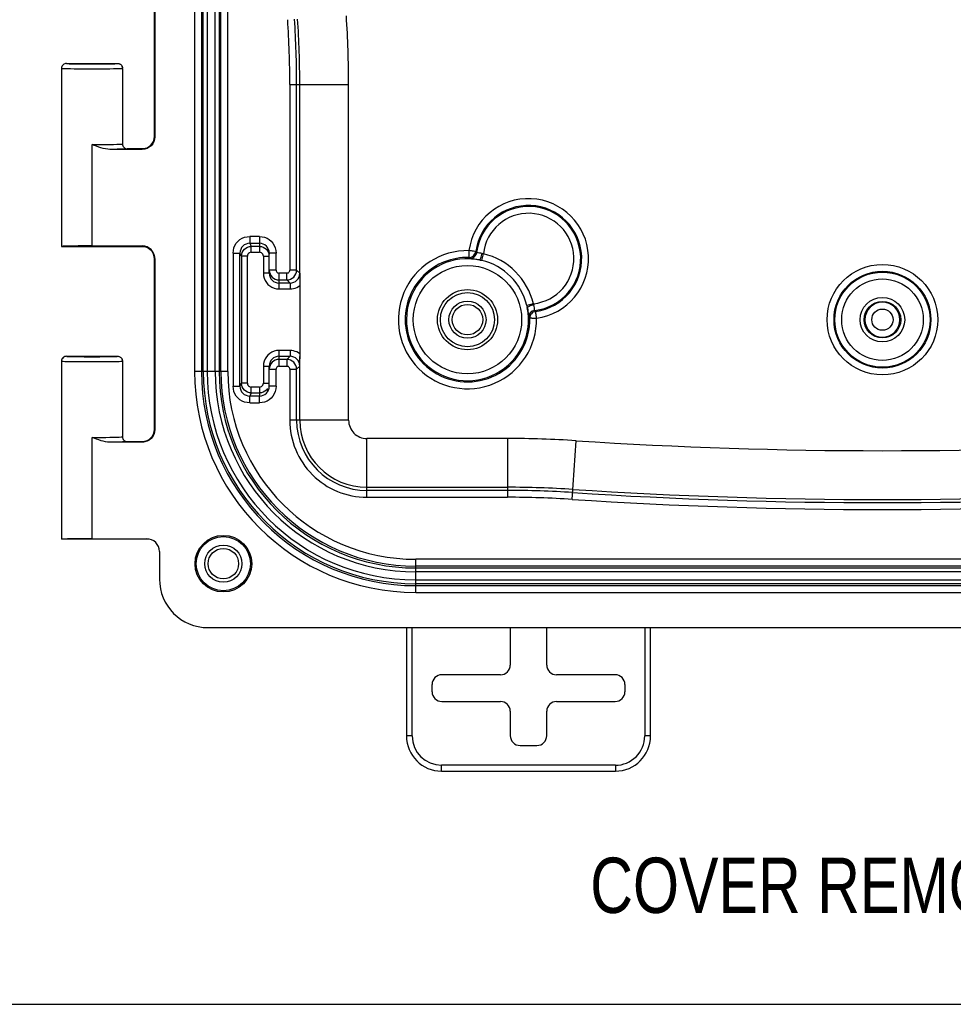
# Model space of a CAD drawing. Header units: inches. Extents: x 0 to 56.7, y 0 to 36.7.
# Tile 15 of 50: x 35 to 39.8, y 0 to 5. Entities that reach past the tile are written whole.
import ezdxf

# ---------------------------------------------------------------- set-up
doc = ezdxf.new("R2010")
doc.units = ezdxf.units.IN
doc.header["$LTSCALE"] = 3.116667
doc.header["$MEASUREMENT"] = 0
doc.layers.get('0').update_dxf_attribs({"linetype": 'CONTINUOUS'})
for name, color, linetype in [('_128466', 7, 'CONTINUOUS'), ('_135375', 7, 'CONTINUOUS'), ('_145643', 7, 'CONTINUOUS')]:
    doc.layers.add(name, color=color, linetype=linetype)
doc.styles.get("Standard").update_dxf_attribs({"font": 'txt', "width": 0.8})

msp = doc.modelspace()

# ---------------------------------------------------------------- linework, layer by layer
at = {"color": 7, "linetype": 'Continuous'}
msp.add_line((0, 0), (56.6667, 0), dxfattribs=at)
at = {"layer": '_128466', "color": 7, "linetype": 'Continuous'}
for centre, radius in [((37.2671, 3.5071), 0.1386), ((37.2671, 3.5071), 0.095), ((37.2671, 3.5071), 0.0781), ((36.0171, 2.2571), 0.1386), ((36.0171, 2.2571), 0.095), ((36.0171, 2.2571), 0.0781)]:
    msp.add_circle(centre, radius, dxfattribs=at)
at = {"layer": '_135375', "color": 7, "linetype": 'Continuous'}
for p, q in [((36.9546, 1.9296), (36.9546, 1.3746)), ((37.4862, 1.9296), (37.4862, 1.738)), ((37.6731, 1.738), (37.6731, 1.9296)), ((38.2046, 1.3746), (38.2046, 1.9296)), ((37.4362, 1.688), (37.1362, 1.688)), ((38.0231, 1.688), (37.7231, 1.688)), ((37.0862, 1.6011), (37.0862, 1.6381)), ((38.0731, 1.6381), (38.0731, 1.6011)), ((37.1362, 1.5511), (37.4362, 1.5511)), ((37.7231, 1.5511), (38.0231, 1.5511)), ((37.4862, 1.5011), (37.4862, 1.3761)), ((37.6731, 1.3761), (37.6731, 1.5011)), ((37.5362, 1.3261), (37.6231, 1.3261)), ((37.1346, 1.1946), (38.0246, 1.1946))]:
    msp.add_line(p, q, dxfattribs=at)
at = {"layer": '_135375', "color": 9, "linetype": 'Continuous'}
for p, q in [((36.9846, 1.3746), (36.9846, 1.9296)), ((38.1746, 1.9296), (38.1746, 1.3746)), ((36.9846, 1.3746), (36.9546, 1.3746)), ((38.2046, 1.3746), (38.1746, 1.3746)), ((38.0246, 1.2246), (37.1346, 1.2246)), ((37.1346, 1.1946), (37.1346, 1.2246)), ((38.0246, 1.2246), (38.0246, 1.1946))]:
    msp.add_line(p, q, dxfattribs=at)
at = {"layer": '_135375', "color": 7, "linetype": 'Continuous'}
for centre, start, end in [((37.1346, 1.3746), 180, 270), ((38.0246, 1.3746), 270, 360)]:
    msp.add_arc(centre, 0.18, start, end, dxfattribs=at)
at = {"layer": '_135375', "color": 9, "linetype": 'Continuous'}
for centre, start, end in [((37.1346, 1.3746), 180, 270), ((38.0246, 1.3746), 270, 0.0001)]:
    msp.add_arc(centre, 0.15, start, end, dxfattribs=at)
at = {"layer": '_135375', "color": 7, "linetype": 'Continuous'}
for centre, major_axis, start_param, end_param in [((37.4362, 1.7381), (0.0354, -0.0354), -0.785246, 0.785246), ((37.7231, 1.7381), (0.0354, 0.0354), 2.356347, 3.926839), ((37.1362, 1.638), (0.0354, -0.0354), 2.356347, 3.926839), ((38.0231, 1.638), (-0.0354, -0.0354), 2.356347, 3.926839), ((37.1362, 1.6011), (0.0354, 0.0354), 2.356347, 3.926839), ((38.0231, 1.6011), (-0.0354, 0.0354), 2.356347, 3.926839), ((37.4362, 1.5011), (-0.0354, -0.0354), 2.356347, 3.926839), ((37.7231, 1.5011), (-0.0354, 0.0354), -0.785246, 0.785246), ((37.5362, 1.3761), (0.0354, 0.0354), 2.356347, 3.926839), ((37.6231, 1.3761), (-0.0354, 0.0354), 2.356347, 3.926839)]:
    msp.add_ellipse(centre, major_axis=major_axis, ratio=0.999695, start_param=start_param, end_param=end_param, dxfattribs=at)
at = {"layer": '_145643', "color": 9, "linetype": 'Continuous'}
for p, q in [((35.8699, 10.0223), (35.8699, 3.2418)), ((35.9144, 3.2418), (35.9144, 10.0223)), ((35.9342, 10.0223), (35.9342, 3.2418)), ((35.9756, 3.2418), (35.9756, 10.0223)), ((35.9954, 10.0223), (35.9954, 3.2418)), ((36.0399, 3.2418), (36.0399, 10.0224)), ((35.1884, 4.7946), (35.1884, 4.7946)), ((35.4987, 4.7942), (35.5009, 4.7946)), ((35.5009, 4.7946), (35.5009, 4.7946)), ((36.3573, 4.7118), (36.3573, 3.7608)), ((36.3573, 4.7118), (36.6585, 4.7118)), ((36.6585, 2.9921), (36.6585, 4.7118)), ((35.6645, 4.4459), (35.6645, 4.446)), ((35.3446, 3.8848), (35.3446, 4.404)), ((36.1522, 3.9333), (36.1522, 3.8983)), ((36.2021, 3.9333), (36.1522, 3.9333)), ((36.1522, 3.8983), (36.1603, 3.8822)), ((36.2021, 3.9333), (36.2021, 3.8522)), ((35.5997, 3.8831), (35.5995, 3.8832)), ((35.6127, 3.8819), (35.5995, 3.8832)), ((36.0672, 3.8483), (36.0672, 3.1659)), ((36.0672, 3.8483), (36.1022, 3.8483)), ((36.1103, 3.8322), (36.1022, 3.8483)), ((36.1603, 3.8522), (36.1603, 3.8822)), ((36.1603, 3.8522), (36.2021, 3.8522)), ((36.2871, 3.8483), (36.2521, 3.8483)), ((36.2871, 3.7608), (36.2871, 3.8483)), ((37.2743, 3.8364), (37.274, 3.826)), ((37.2748, 3.8609), (37.2743, 3.8364)), ((37.3095, 3.8562), (37.3092, 3.8563)), ((37.3095, 3.8562), (37.3142, 3.8514)), ((37.3404, 3.8109), (37.3486, 3.8449)), ((35.6645, 3.8182), (35.6645, 3.8182)), ((36.1403, 3.8322), (36.1103, 3.8322)), ((36.1403, 3.182), (36.1403, 3.8322)), ((36.2221, 3.8322), (36.2221, 3.7447)), ((36.2221, 3.8322), (36.2521, 3.8322)), ((36.2521, 3.7447), (36.2221, 3.7447)), ((36.2871, 3.7608), (36.2521, 3.7608)), ((36.3021, 3.6947), (36.3021, 3.7458)), ((36.3423, 3.7458), (36.3021, 3.7458)), ((36.3423, 3.7108), (36.3423, 3.7458)), ((36.3923, 3.7608), (36.3573, 3.7608)), ((36.3923, 3.7608), (36.4084, 3.7447)), ((36.3021, 3.6647), (36.3021, 3.6947)), ((36.3584, 3.6947), (36.3423, 3.7108)), ((36.3584, 3.6947), (36.3584, 3.6647)), ((36.3022, 3.6647), (36.3584, 3.6647)), ((37.6049, 3.5886), (37.5709, 3.5804)), ((37.574, 3.57), (37.5735, 3.5686)), ((37.5735, 3.5686), (37.5754, 3.5587)), ((37.6114, 3.5541), (37.6163, 3.5494)), ((37.6163, 3.5492), (37.6163, 3.5494)), ((37.5965, 3.5142), (37.586, 3.514)), ((37.5965, 3.5142), (37.621, 3.5147)), ((36.3021, 3.3195), (36.3021, 3.3495)), ((36.3584, 3.3495), (36.3022, 3.3495)), ((36.3584, 3.3495), (36.3584, 3.3195)), ((35.1884, 3.2946), (35.1884, 3.2946)), ((35.4987, 3.2942), (35.5009, 3.2946)), ((35.5009, 3.2946), (35.5009, 3.2946)), ((36.3021, 3.2684), (36.3021, 3.3195)), ((36.3423, 3.3034), (36.3584, 3.3195)), ((36.3423, 3.3034), (36.3423, 3.2684)), ((36.0399, 3.2418), (35.8699, 3.2418)), ((36.2221, 3.2695), (36.2521, 3.2695)), ((36.2221, 3.2694), (36.2221, 3.182)), ((36.2521, 3.2534), (36.2871, 3.2534)), ((36.2871, 3.1659), (36.2871, 3.2534)), ((36.3021, 3.2684), (36.3423, 3.2684)), ((36.3573, 3.2534), (36.3923, 3.2534)), ((36.3573, 3.2534), (36.3573, 2.9921)), ((36.4084, 3.2695), (36.3923, 3.2534)), ((36.1022, 3.1659), (36.1103, 3.182)), ((36.1112, 3.1722), (36.1103, 3.182)), ((36.1403, 3.182), (36.1103, 3.182)), ((36.2221, 3.182), (36.2521, 3.182)), ((36.0672, 3.1659), (36.1022, 3.1659)), ((36.1603, 3.132), (36.1522, 3.1159)), ((36.1603, 3.132), (36.1603, 3.162)), ((36.2021, 3.162), (36.1603, 3.162)), ((36.2021, 3.162), (36.2021, 3.1159)), ((36.2871, 3.1659), (36.2521, 3.1659)), ((36.1522, 3.0809), (36.1522, 3.1159)), ((36.1522, 3.0809), (36.2021, 3.0809)), ((36.2021, 3.0809), (36.2021, 3.1159)), ((36.6585, 2.9921), (36.3573, 2.9921)), ((35.6645, 2.9459), (35.6645, 2.946)), ((35.3446, 2.3848), (35.3446, 2.904)), ((36.7521, 2.5972), (36.7521, 2.8985)), ((37.4719, 2.8985), (36.7522, 2.8985)), ((37.4719, 2.8985), (37.4719, 2.5972)), ((37.8038, 2.5864), (37.8234, 2.887)), ((36.7521, 2.5972), (37.4718, 2.5972)), ((41.7824, 2.2798), (37.0019, 2.2798)), ((37.0019, 2.1098), (37.0019, 2.2798)), ((37.0019, 2.2353), (41.7824, 2.2353)), ((41.7824, 2.2156), (37.0019, 2.2156)), ((37.0019, 2.1741), (41.7824, 2.1741)), ((41.7824, 2.1544), (37.0019, 2.1544)), ((37.0019, 2.1098), (41.7824, 2.1098))]:
    msp.add_line(p, q, dxfattribs=at)
at = {"layer": '_145643', "color": 7, "linetype": 'Continuous'}
for p, q in [((35.9049, 10.0223), (35.9049, 3.2418)), ((36.0049, 3.2418), (36.0049, 10.0223)), ((35.6645, 4.4459), (35.6645, 5.3182)), ((35.6661, 5.3198), (35.6661, 4.4444)), ((35.1884, 4.7946), (35.1884, 3.8821)), ((35.2134, 4.8196), (35.4759, 4.8196)), ((35.5009, 4.7946), (35.5007, 4.7974)), ((35.5009, 4.7946), (35.5009, 4.4071)), ((36.3923, 3.7608), (36.3923, 4.7118)), ((36.4085, 3.7439), (36.4085, 4.7118)), ((35.6011, 4.3794), (35.4358, 4.3794)), ((35.6108, 4.3821), (35.5259, 4.3821)), ((35.61, 4.382), (35.6087, 4.3818)), ((35.3446, 3.8848), (35.6011, 3.8848)), ((36.1522, 3.8983), (36.2021, 3.8983)), ((35.1884, 3.8821), (35.6108, 3.8821)), ((36.1022, 3.1659), (36.1022, 3.8483)), ((36.2021, 3.8822), (36.1603, 3.8822)), ((36.2521, 3.7447), (36.2521, 3.8483)), ((35.6645, 2.9459), (35.6645, 3.8182)), ((35.6661, 3.8198), (35.6661, 2.9444)), ((36.1103, 3.8322), (36.1103, 3.182)), ((36.4084, 3.7447), (36.4085, 3.7126)), ((36.3021, 3.7108), (36.3423, 3.7108)), ((36.3584, 3.6947), (36.3021, 3.6947)), ((36.4085, 3.7126), (36.4085, 3.6927)), ((36.4085, 3.7047), (36.4085, 3.3062)), ((37.6163, 3.5494), (37.61, 3.548)), ((37.5815, 3.5176), (37.5806, 3.5181)), ((35.1884, 3.2946), (35.1884, 2.3821)), ((35.2134, 3.3196), (35.4759, 3.3196)), ((35.5009, 3.2946), (35.5007, 3.2974)), ((35.5009, 3.2946), (35.5009, 2.9071)), ((36.3021, 3.3195), (36.3584, 3.3195)), ((36.3423, 3.3034), (36.3021, 3.3034)), ((36.4084, 3.2695), (36.4085, 3.3183)), ((36.4085, 2.9921), (36.4085, 3.2889)), ((36.2521, 3.1659), (36.2521, 3.2695)), ((36.3923, 2.9921), (36.3923, 3.2534)), ((36.1603, 3.132), (36.2021, 3.132)), ((36.2021, 3.1159), (36.1522, 3.1159)), ((35.6011, 2.8794), (35.4358, 2.8794)), ((35.6108, 2.8821), (35.5259, 2.8821)), ((35.61, 2.882), (35.6087, 2.8818)), ((36.7521, 2.6485), (37.4719, 2.6485)), ((37.4719, 2.6322), (36.7521, 2.6322)), ((35.638, 2.3821), (35.1883, 2.3821)), ((35.3446, 2.3848), (35.6243, 2.3848)), ((35.6896, 2.3197), (35.6896, 2.1786)), ((41.7824, 2.2448), (37.0019, 2.2448)), ((37.0019, 2.1448), (41.7824, 2.1448)), ((35.9387, 1.9296), (42.8456, 1.9296))]:
    msp.add_line(p, q, dxfattribs=at)
for points in [[(35.1922, 4.8078), (35.1905, 4.8046), (35.1889, 4.7997), (35.1884, 4.7946)], [(35.1922, 4.8078), (35.1918, 4.8071), (35.1906, 4.8048), (35.1896, 4.8023), (35.189, 4.7998), (35.1885, 4.7972), (35.1884, 4.7946)], [(35.2134, 4.8196), (35.209, 4.8192), (35.2045, 4.818), (35.2002, 4.8158), (35.1963, 4.8128), (35.193, 4.809), (35.1922, 4.8078)], [(35.4759, 4.8196), (35.4787, 4.8194), (35.4814, 4.819), (35.4841, 4.8182), (35.4867, 4.8171), (35.4892, 4.8157), (35.4915, 4.8141), (35.4936, 4.8122), (35.4955, 4.8101), (35.4971, 4.8079), (35.4975, 4.8071)], [(35.4975, 4.8071), (35.4984, 4.8054), (35.4995, 4.8028), (35.5003, 4.8001), (35.5007, 4.7974)], [(35.5008, 4.7972), (35.5003, 4.7998), (35.4997, 4.8023), (35.4987, 4.8048), (35.4975, 4.8071)], [(35.6661, 4.4444), (35.6647, 4.4313), (35.6611, 4.4193), (35.6551, 4.4082), (35.6471, 4.3984), (35.6373, 4.3904), (35.6262, 4.3844), (35.6142, 4.3808), (35.6011, 4.3794)], [(35.6645, 4.446), (35.6645, 4.4451), (35.6641, 4.4389), (35.6632, 4.4328)], [(35.4358, 4.3794), (35.4247, 4.38), (35.4134, 4.3815), (35.4021, 4.384), (35.3905, 4.3872), (35.3788, 4.391), (35.3671, 4.3951), (35.3558, 4.3994), (35.3446, 4.404)], [(35.5009, 4.4071), (35.5013, 4.4025), (35.5026, 4.398), (35.5047, 4.3938), (35.5076, 4.39), (35.5112, 4.3869), (35.5154, 4.3844), (35.5204, 4.3827), (35.5259, 4.3821)], [(35.6632, 4.4328), (35.6617, 4.4269), (35.6596, 4.4211), (35.657, 4.4157), (35.654, 4.4105), (35.6505, 4.4057), (35.6467, 4.4013), (35.6426, 4.3973), (35.6381, 4.3937), (35.6335, 4.3906), (35.6289, 4.388)], [(35.5259, 4.3821), (35.5241, 4.3817), (35.5194, 4.3813), (35.5118, 4.3809), (35.5013, 4.3805), (35.4883, 4.3802), (35.4728, 4.3799), (35.4553, 4.3796), (35.4358, 4.3794)], [(35.6289, 4.388), (35.6244, 4.386), (35.62, 4.3844), (35.616, 4.3832), (35.6126, 4.3824), (35.61, 4.382)], [(35.3446, 3.8848), (35.3199, 3.8848), (35.2964, 3.8847), (35.2739, 3.8845), (35.2531, 3.8843), (35.2346, 3.884), (35.2187, 3.8837), (35.2059, 3.8833), (35.1964, 3.8829), (35.1906, 3.8825), (35.1884, 3.8821)], [(36.2521, 3.8483), (36.2512, 3.8581), (36.2483, 3.8674), (36.2437, 3.8761), (36.2375, 3.8837), (36.2299, 3.8899), (36.2213, 3.8945), (36.2119, 3.8973), (36.2021, 3.8983)], [(35.6082, 3.8825), (35.6078, 3.8825), (35.6077, 3.8825), (35.6083, 3.8825), (35.6097, 3.8823), (35.6119, 3.8819)], [(35.6119, 3.8819), (35.6152, 3.8812), (35.6192, 3.8801), (35.6237, 3.8785), (35.6285, 3.8763)], [(35.6285, 3.8763), (35.6333, 3.8737), (35.638, 3.8706), (35.6425, 3.8669), (35.6468, 3.8628), (35.6508, 3.8581), (35.6544, 3.853), (35.6576, 3.8475), (35.6602, 3.8415), (35.6622, 3.8353), (35.6637, 3.8287), (35.6644, 3.8219), (35.6645, 3.8182)], [(36.2021, 3.8822), (36.2119, 3.8813), (36.2213, 3.8784)], [(36.2213, 3.8784), (36.2299, 3.8738), (36.2375, 3.8676), (36.2437, 3.86), (36.2483, 3.8514), (36.2512, 3.842)], [(37.2865, 3.8279), (37.2921, 3.8306), (37.2973, 3.8341), (37.3017, 3.8386), (37.3053, 3.8439)], [(37.3053, 3.8439), (37.308, 3.8498), (37.3095, 3.8562)], [(37.274, 3.826), (37.2804, 3.8264), (37.2865, 3.8279)], [(37.277, 3.8224), (37.2752, 3.8242), (37.2746, 3.8251), (37.274, 3.826)], [(37.2782, 3.8206), (37.2776, 3.8215), (37.277, 3.8224)], [(37.3287, 3.8135), (37.3306, 3.8131), (37.3326, 3.8127), (37.3345, 3.8122), (37.3365, 3.8118), (37.3384, 3.8113), (37.3404, 3.8109)], [(36.2521, 3.7608), (36.2531, 3.751), (36.256, 3.7417), (36.2606, 3.733), (36.2668, 3.7255), (36.2744, 3.7192), (36.283, 3.7146), (36.2924, 3.7118), (36.3021, 3.7108)], [(36.2521, 3.7447), (36.2531, 3.735), (36.256, 3.7256), (36.2606, 3.7169), (36.2668, 3.7094), (36.2744, 3.7031)], [(36.2744, 3.7031), (36.283, 3.6985), (36.2924, 3.6957), (36.3021, 3.6947)], [(37.5709, 3.5804), (37.5714, 3.5784), (37.5718, 3.5764), (37.5723, 3.5745), (37.5727, 3.5725), (37.5731, 3.5706), (37.5735, 3.5686)], [(37.5907, 3.5323), (37.588, 3.5265), (37.5865, 3.5203), (37.586, 3.514)], [(37.61, 3.548), (37.6042, 3.5454), (37.5989, 3.5419), (37.5944, 3.5374), (37.5907, 3.5323)], [(37.5842, 3.5152), (37.5824, 3.5169), (37.5815, 3.5176)], [(37.586, 3.514), (37.5851, 3.5145), (37.5842, 3.5152)], [(35.1922, 3.3078), (35.1905, 3.3046), (35.1889, 3.2997), (35.1884, 3.2946)], [(35.1922, 3.3078), (35.1918, 3.3071), (35.1906, 3.3048), (35.1896, 3.3023), (35.189, 3.2998), (35.1885, 3.2972), (35.1884, 3.2946)], [(35.2134, 3.3196), (35.209, 3.3192), (35.2045, 3.318), (35.2002, 3.3158), (35.1963, 3.3128), (35.193, 3.309), (35.1922, 3.3078)], [(35.4759, 3.3196), (35.4787, 3.3194), (35.4814, 3.319), (35.4841, 3.3182), (35.4867, 3.3171), (35.4892, 3.3157), (35.4915, 3.3141), (35.4936, 3.3122), (35.4955, 3.3101), (35.4971, 3.3079), (35.4975, 3.3071)], [(35.4975, 3.3071), (35.4984, 3.3054), (35.4995, 3.3028), (35.5003, 3.3001), (35.5007, 3.2974)], [(35.5008, 3.2972), (35.5003, 3.2998), (35.4997, 3.3023), (35.4987, 3.3048), (35.4975, 3.3071)], [(36.2744, 3.311), (36.2668, 3.3048), (36.2606, 3.2972), (36.256, 3.2886), (36.2531, 3.2792), (36.2521, 3.2695)], [(36.3021, 3.3034), (36.2924, 3.3024), (36.283, 3.2996), (36.2744, 3.295), (36.2668, 3.2887), (36.2606, 3.2812), (36.256, 3.2725), (36.2531, 3.2631), (36.2521, 3.2534)], [(36.3021, 3.3195), (36.2924, 3.3185), (36.283, 3.3157), (36.2744, 3.311)], [(36.2021, 3.1159), (36.2119, 3.1168), (36.2213, 3.1197), (36.2299, 3.1243), (36.2375, 3.1305), (36.2437, 3.1381), (36.2483, 3.1467), (36.2512, 3.1561), (36.2521, 3.1659)], [(36.2213, 3.1358), (36.2119, 3.1329), (36.2021, 3.132)], [(36.2437, 3.1542), (36.2375, 3.1466), (36.2299, 3.1404), (36.2213, 3.1358)], [(35.6661, 2.9444), (35.6647, 2.9313), (35.6611, 2.9193), (35.6551, 2.9082), (35.6471, 2.8984), (35.6373, 2.8904), (35.6262, 2.8844), (35.6142, 2.8808), (35.6011, 2.8794)], [(35.6632, 2.9328), (35.6617, 2.9269), (35.6596, 2.9211), (35.657, 2.9157), (35.654, 2.9105), (35.6505, 2.9057), (35.6467, 2.9013), (35.6426, 2.8973), (35.6381, 2.8937), (35.6335, 2.8906), (35.6289, 2.888)], [(35.6645, 2.946), (35.6645, 2.9451), (35.6641, 2.9389), (35.6632, 2.9328)], [(35.4358, 2.8794), (35.4246, 2.88), (35.4134, 2.8816), (35.402, 2.884), (35.3906, 2.8871), (35.3789, 2.8909), (35.3672, 2.8951), (35.3558, 2.8994), (35.3446, 2.904)], [(35.5259, 2.8821), (35.5241, 2.8817), (35.5194, 2.8813), (35.5118, 2.8809), (35.5013, 2.8805), (35.4883, 2.8802), (35.4728, 2.8799), (35.4553, 2.8796), (35.4358, 2.8794)], [(35.5009, 2.9071), (35.5013, 2.9025), (35.5026, 2.898), (35.5047, 2.8938), (35.5076, 2.89), (35.5112, 2.8869), (35.5154, 2.8844), (35.5204, 2.8827), (35.5259, 2.8821)], [(35.6289, 2.888), (35.6244, 2.886), (35.62, 2.8844), (35.616, 2.8832), (35.6126, 2.8824), (35.61, 2.882)], [(35.3446, 2.3848), (35.3199, 2.3848), (35.2964, 2.3847), (35.2739, 2.3845), (35.2531, 2.3843), (35.2346, 2.384), (35.2187, 2.3837), (35.2059, 2.3833), (35.1964, 2.3829), (35.1906, 2.3825), (35.1884, 2.3821)]]:
    msp.add_lwpolyline(points, dxfattribs=at)
at = {"layer": '_145643', "color": 9, "linetype": 'Continuous'}
for points in [[(35.1884, 4.7946), (35.1906, 4.7942), (35.1965, 4.7939)], [(35.1965, 4.7939), (35.206, 4.7936), (35.2189, 4.7933), (35.2349, 4.793), (35.2535, 4.7928), (35.2743, 4.7926), (35.2968, 4.7924), (35.3205, 4.7923), (35.3447, 4.7923), (35.3689, 4.7923), (35.3926, 4.7924), (35.4151, 4.7926), (35.4359, 4.7927), (35.4545, 4.793), (35.4704, 4.7932), (35.4833, 4.7936), (35.4928, 4.7939), (35.4987, 4.7942)], [(35.2134, 4.8196), (35.2153, 4.8192), (35.2202, 4.8189), (35.2283, 4.8185), (35.2391, 4.8182), (35.2526, 4.818), (35.2682, 4.8177), (35.2857, 4.8176), (35.3045, 4.8174), (35.3244, 4.8173), (35.3446, 4.8173), (35.3649, 4.8173), (35.3847, 4.8174), (35.4036, 4.8176), (35.4211, 4.8177), (35.4367, 4.818), (35.4502, 4.8182), (35.461, 4.8185), (35.4691, 4.8189), (35.474, 4.8192), (35.4759, 4.8196)], [(35.6351, 4.3915), (35.6448, 4.3993), (35.653, 4.409), (35.6593, 4.4204), (35.6632, 4.4328), (35.6645, 4.4459)], [(35.3446, 4.404), (35.3691, 4.404), (35.3929, 4.4041), (35.4156, 4.4043), (35.4365, 4.4046), (35.4551, 4.4049), (35.4711, 4.4053), (35.4839, 4.4057), (35.4932, 4.4061), (35.499, 4.4066), (35.5009, 4.4071)], [(35.5995, 4.3809), (35.6121, 4.3822), (35.6241, 4.3858), (35.6351, 4.3915)], [(35.5995, 4.3809), (35.5996, 4.3811), (35.6, 4.3812), (35.6008, 4.3813), (35.6018, 4.3814), (35.603, 4.3815), (35.6046, 4.3816), (35.6074, 4.3817), (35.609, 4.3818)], [(36.0672, 3.8483), (36.0683, 3.8618), (36.0714, 3.8747), (36.0765, 3.8869), (36.0835, 3.8983), (36.0921, 3.9084), (36.1022, 3.917), (36.1136, 3.924), (36.1259, 3.9291), (36.1387, 3.9322), (36.1522, 3.9333)], [(36.1522, 3.8983), (36.1425, 3.8973), (36.1331, 3.8945), (36.1244, 3.8899), (36.1169, 3.8837), (36.1106, 3.8761), (36.106, 3.8674), (36.1032, 3.8581), (36.1022, 3.8483)], [(36.2021, 3.9333), (36.2157, 3.9322), (36.2285, 3.9291), (36.2408, 3.924), (36.2521, 3.917), (36.2622, 3.9084), (36.2709, 3.8983), (36.2778, 3.8869), (36.283, 3.8746), (36.286, 3.8618), (36.2871, 3.8483)], [(35.609, 3.8824), (35.609, 3.8824), (35.6059, 3.8825), (35.6034, 3.8826), (35.6016, 3.8828), (35.6003, 3.8829), (35.5997, 3.8831)], [(35.6364, 3.8717), (35.6251, 3.878), (35.6127, 3.8819)], [(35.6645, 3.8182), (35.6633, 3.8308), (35.6597, 3.8428), (35.654, 3.8538), (35.6462, 3.8635), (35.6364, 3.8717)], [(36.1103, 3.8322), (36.1112, 3.842), (36.1141, 3.8514)], [(36.1141, 3.8514), (36.1187, 3.86), (36.1249, 3.8676), (36.1325, 3.8738), (36.1411, 3.8784), (36.1505, 3.8813), (36.1603, 3.8822)], [(36.1603, 3.8522), (36.1549, 3.8514), (36.1502, 3.8495), (36.1461, 3.8463), (36.143, 3.8423), (36.141, 3.8376), (36.1403, 3.8322)], [(36.2221, 3.8322), (36.2214, 3.8376), (36.2194, 3.8423), (36.2163, 3.8463), (36.2122, 3.8495), (36.2075, 3.8514), (36.2021, 3.8522)], [(37.3056, 3.8568), (37.2979, 3.8578), (37.2928, 3.8585), (37.2872, 3.8593), (37.2812, 3.8601), (37.2748, 3.8609)], [(37.2782, 3.8206), (37.2847, 3.821), (37.291, 3.8225), (37.2969, 3.8252), (37.3022, 3.829), (37.3067, 3.8336), (37.3103, 3.839), (37.3128, 3.845), (37.3142, 3.8514)], [(37.3092, 3.8563), (37.3079, 3.8563), (37.3056, 3.8568)], [(37.3142, 3.8514), (37.3153, 3.8512), (37.3182, 3.8509), (37.3226, 3.8506), (37.3281, 3.85), (37.3348, 3.8487), (37.3422, 3.847)], [(37.3354, 3.823), (37.3372, 3.8281), (37.339, 3.8339), (37.3407, 3.8404), (37.3422, 3.847)], [(37.3422, 3.847), (37.3432, 3.8467), (37.3443, 3.8464), (37.3454, 3.846), (37.3465, 3.8457), (37.3475, 3.8453), (37.3486, 3.8449)], [(37.2782, 3.8206), (37.2793, 3.8203), (37.2823, 3.82), (37.2872, 3.8195), (37.2937, 3.8189), (37.3015, 3.818), (37.3102, 3.8167), (37.3192, 3.8153), (37.3287, 3.8135)], [(37.3287, 3.8135), (37.3301, 3.814), (37.3317, 3.8158), (37.3335, 3.8189), (37.3354, 3.823)], [(36.2221, 3.7447), (36.2232, 3.7321), (36.2261, 3.72), (36.2309, 3.7084), (36.2374, 3.6977), (36.2456, 3.6881), (36.2552, 3.68), (36.2659, 3.6734), (36.2775, 3.6686), (36.2895, 3.6657), (36.3022, 3.6647)], [(36.2871, 3.7608), (36.2877, 3.7568), (36.2892, 3.7533), (36.2916, 3.7502), (36.2946, 3.7478), (36.2981, 3.7464), (36.3021, 3.7458)], [(36.3423, 3.7458), (36.3463, 3.7464), (36.3498, 3.7478), (36.3529, 3.7502), (36.3553, 3.7533), (36.3567, 3.7568), (36.3573, 3.7608)], [(36.3423, 3.7108), (36.3521, 3.7118), (36.3614, 3.7146), (36.3701, 3.7192), (36.3777, 3.7255), (36.3839, 3.733), (36.3885, 3.7417), (36.3913, 3.751), (36.3923, 3.7608)], [(36.3584, 3.6947), (36.3681, 3.6957), (36.3775, 3.6985), (36.3862, 3.7031), (36.3937, 3.7094), (36.4, 3.7169), (36.4046, 3.7256), (36.4074, 3.735), (36.4084, 3.7447)], [(36.3584, 3.6647), (36.3674, 3.6652), (36.3763, 3.6667), (36.3849, 3.6693), (36.3933, 3.6727), (36.4011, 3.6771), (36.4085, 3.6824)], [(37.6071, 3.5821), (37.6005, 3.5807), (37.594, 3.579), (37.5881, 3.5772), (37.5831, 3.5753), (37.5789, 3.5735), (37.5759, 3.5717), (37.574, 3.57)], [(37.6049, 3.5886), (37.6053, 3.5875), (37.6057, 3.5864), (37.6061, 3.5853), (37.6064, 3.5842), (37.6068, 3.5832), (37.6071, 3.5821)], [(37.6114, 3.5541), (37.6113, 3.5549), (37.6111, 3.5573), (37.6108, 3.5616), (37.6101, 3.5675), (37.6088, 3.5745), (37.6071, 3.5821)], [(37.5754, 3.5587), (37.5769, 3.5495), (37.5781, 3.541), (37.5789, 3.5336), (37.5796, 3.5273), (37.58, 3.5224), (37.5804, 3.5194), (37.5806, 3.5181)], [(37.5853, 3.5368), (37.5826, 3.5309), (37.581, 3.5246), (37.5806, 3.5181)], [(37.6114, 3.5541), (37.6051, 3.5527), (37.5991, 3.5502), (37.5937, 3.5466), (37.589, 3.5421), (37.5853, 3.5368)], [(37.6178, 3.5385), (37.6168, 3.546), (37.6164, 3.5481), (37.6163, 3.5492)], [(37.621, 3.5147), (37.6202, 3.5213), (37.6193, 3.5274), (37.6185, 3.5332), (37.6178, 3.5385)], [(36.3022, 3.3495), (36.2895, 3.3484), (36.2775, 3.3456), (36.2659, 3.3407), (36.2551, 3.3342), (36.2456, 3.326), (36.2374, 3.3164), (36.2309, 3.3057), (36.226, 3.2941), (36.2232, 3.2821), (36.2221, 3.2694)], [(36.4085, 3.3318), (36.4011, 3.3371), (36.3933, 3.3415), (36.3849, 3.3449), (36.3763, 3.3474), (36.3674, 3.3489), (36.3584, 3.3495)], [(35.1884, 3.2946), (35.1906, 3.2942), (35.1965, 3.2939)], [(35.1965, 3.2939), (35.206, 3.2936), (35.2189, 3.2933), (35.2349, 3.293), (35.2535, 3.2928), (35.2743, 3.2926), (35.2968, 3.2924), (35.3205, 3.2923), (35.3447, 3.2923), (35.3689, 3.2923), (35.3926, 3.2924), (35.4151, 3.2926), (35.4359, 3.2927), (35.4545, 3.293), (35.4704, 3.2932), (35.4833, 3.2936), (35.4928, 3.2939), (35.4987, 3.2942)], [(35.2134, 3.3196), (35.2153, 3.3192), (35.2202, 3.3189), (35.2283, 3.3185), (35.2391, 3.3182), (35.2526, 3.318), (35.2682, 3.3177), (35.2857, 3.3176), (35.3045, 3.3174), (35.3244, 3.3173), (35.3446, 3.3173), (35.3649, 3.3173), (35.3847, 3.3174), (35.4036, 3.3176), (35.4211, 3.3177), (35.4367, 3.318), (35.4502, 3.3182), (35.461, 3.3185), (35.4691, 3.3189), (35.474, 3.3192), (35.4759, 3.3196)], [(36.3923, 3.2534), (36.3913, 3.2631), (36.3885, 3.2725), (36.3839, 3.2812), (36.3777, 3.2887), (36.3701, 3.2949), (36.3614, 3.2996), (36.3521, 3.3024), (36.3423, 3.3034)], [(36.4084, 3.2695), (36.4074, 3.2792), (36.4046, 3.2886), (36.4, 3.2972), (36.3937, 3.3048), (36.3862, 3.311), (36.3775, 3.3157), (36.3681, 3.3185), (36.3584, 3.3195)], [(36.3021, 3.2684), (36.2981, 3.2678), (36.2946, 3.2664), (36.2916, 3.264), (36.2892, 3.2609), (36.2877, 3.2574), (36.2871, 3.2534)], [(36.3573, 3.2534), (36.3567, 3.2574), (36.3553, 3.2609), (36.3529, 3.264), (36.3498, 3.2664), (36.3463, 3.2678), (36.3423, 3.2684)], [(36.1403, 3.182), (36.141, 3.1766), (36.143, 3.1719), (36.1461, 3.1678), (36.1502, 3.1647), (36.1549, 3.1627), (36.1603, 3.162)], [(36.2021, 3.162), (36.2075, 3.1627), (36.2122, 3.1647), (36.2163, 3.1678), (36.2194, 3.1719), (36.2214, 3.1766), (36.2221, 3.182)], [(36.1522, 3.0809), (36.1387, 3.082), (36.1259, 3.0851), (36.1136, 3.0902), (36.1022, 3.0971), (36.0921, 3.1058), (36.0835, 3.1159), (36.0765, 3.1272), (36.0714, 3.1395), (36.0683, 3.1524), (36.0672, 3.1659)], [(36.1022, 3.1659), (36.1032, 3.1561), (36.106, 3.1467), (36.1106, 3.1381), (36.1169, 3.1305), (36.1244, 3.1243), (36.1331, 3.1197), (36.1425, 3.1168), (36.1522, 3.1159)], [(36.1603, 3.132), (36.1505, 3.1329), (36.1411, 3.1358), (36.1325, 3.1404), (36.1249, 3.1466), (36.1187, 3.1542), (36.1141, 3.1628), (36.1112, 3.1722)], [(36.2871, 3.1659), (36.286, 3.1524), (36.283, 3.1395), (36.2778, 3.1272), (36.2709, 3.1159), (36.2622, 3.1058), (36.2521, 3.0971), (36.2408, 3.0902), (36.2285, 3.0851), (36.2157, 3.082), (36.2021, 3.0809)], [(35.6351, 2.8915), (35.6448, 2.8993), (35.653, 2.909), (35.6593, 2.9204), (35.6632, 2.9328), (35.6645, 2.9459)], [(35.3446, 2.904), (35.3691, 2.904), (35.3929, 2.9041), (35.4156, 2.9043), (35.4365, 2.9046), (35.4551, 2.9049), (35.4711, 2.9053), (35.4839, 2.9057), (35.4932, 2.9061), (35.499, 2.9066), (35.5009, 2.9071)], [(35.5995, 2.8809), (35.6121, 2.8822), (35.6241, 2.8858), (35.6351, 2.8915)], [(35.5995, 2.8809), (35.5996, 2.8811), (35.6, 2.8812), (35.6008, 2.8813), (35.6018, 2.8814), (35.603, 2.8815), (35.6046, 2.8816), (35.6074, 2.8817), (35.609, 2.8818)]]:
    msp.add_lwpolyline(points, dxfattribs=at)
for centre, radius in [((37.2671, 3.5071), 0.2775), ((39.3921, 3.5071), 0.283), ((39.3921, 3.5071), 0.2088), ((39.3921, 3.5071), 0.0545)]:
    msp.add_circle(centre, radius, dxfattribs=at)
at = {"layer": '_145643', "color": 7, "linetype": 'Continuous'}
for centre, radius in [((39.3921, 3.5071), 0.248), ((39.3921, 3.5071), 0.2437), ((37.2671, 3.5071), 0.154), ((39.3921, 3.5071), 0.114), ((39.3921, 3.5071), 0.0938), ((36.0171, 2.2571), 0.145)]:
    msp.add_circle(centre, radius, dxfattribs=at)
for centre, radius, start, end in [((31.2521, 4.7118), 5.1402, 0, 3.7283), ((31.2521, 4.7118), 5.1564, 0, 3.7283), ((37.2671, 3.5071), 0.3125, 78.6465, 11.3536), ((37.2671, 3.5071), 0.3125, 13.5624, 76.4376), ((37.2671, 3.5071), 0.3189, 180, 1.238), ((39.3921, 3.5071), 0.0895, 180, 360), ((37.0019, 3.2418), 1.097, 180, 270), ((37.0019, 3.2418), 0.997, 180, 270), ((36.7521, 2.9921), 0.3598, 180, 270), ((36.7521, 2.9921), 0.3436, 180, 270), ((37.4719, -2.5079), 5.1564, 86.2717, 90), ((37.4719, -2.5079), 5.1402, 86.2717, 90), ((39.3921, 26.9608), 24.3749, 266.27168, 273.72832), ((39.3921, 26.9608), 24.3911, 266.27168, 273.72832)]:
    msp.add_arc(centre, radius, start, end, dxfattribs=at)
at = {"layer": '_145643', "color": 9, "linetype": 'Continuous'}
for centre, radius, start, end in [((31.2521, 4.7118), 5.4064, 0, 3.7283), ((31.2521, 4.7118), 5.1052, 360, 3.7283), ((37.5796, 3.8196), 0.3076, 277.724, 172.276), ((37.5796, 3.8196), 0.2726, 277.7241, 172.2759), ((37.5796, 3.8196), 0.2674, 276.8293, 173.1707), ((37.5796, 3.8196), 0.2324, 276.2436, 173.756), ((37.2671, 3.5071), 0.3539, 88.7617, 1.2383), ((37.2671, 3.5071), 0.3475, 13.5624, 76.4376), ((37.2671, 3.5071), 0.3189, 88.762, 180), ((39.3921, 3.5071), 0.0895, 0, 180), ((37.0019, 3.2418), 1.132, 180, 270), ((37.0019, 3.2418), 1.0875, 180, 270), ((37.0019, 3.2418), 1.0677, 180, 270), ((37.0019, 3.2418), 1.0263, 180, 270), ((37.0019, 3.2418), 1.0065, 180, 270), ((37.0019, 3.2418), 0.962, 180.0016, 269.9984), ((36.7521, 2.9921), 0.3948, 179.9998, 270), ((36.7521, 2.9921), 0.0936, 180.0074, 270.0235), ((37.4719, -2.5079), 5.4064, 86.2717, 90), ((39.3921, 26.9608), 24.1249, 266.27168, 273.72832), ((37.4719, -2.5079), 5.1052, 86.2717, 90.0002), ((39.3921, 26.9608), 24.4261, 266.27168, 273.72832)]:
    msp.add_arc(centre, radius, start, end, dxfattribs=at)
at = {"layer": '_145643', "color": 7, "linetype": 'Continuous'}
for centre, major_axis, ratio, start_param, end_param in [((35.6011, 3.8198), (0.046, 0.046), 0.999695, -0.785246, 0.785246), ((35.6244, 2.3198), (0.064, -0.0128), 0.996044, 6.479353, 8.05167), ((35.9406, 2.1805), (-0.1781, -0.1781), 0.992433, -0.7816, 0.7816)]:
    msp.add_ellipse(centre, major_axis=major_axis, ratio=ratio, start_param=start_param, end_param=end_param, dxfattribs=at)

# ---------------------------------------------------------------- texts
at = {"color": 2, "linetype": 'Continuous', "insert": (37.8958, 0.7514), "char_height": 0.283333, "width": 2.946667, "attachment_point": 1, "line_spacing_factor": 0.9}
msp.add_mtext('COVER REMOVED', dxfattribs=at)

doc.saveas('drawing.dxf')
